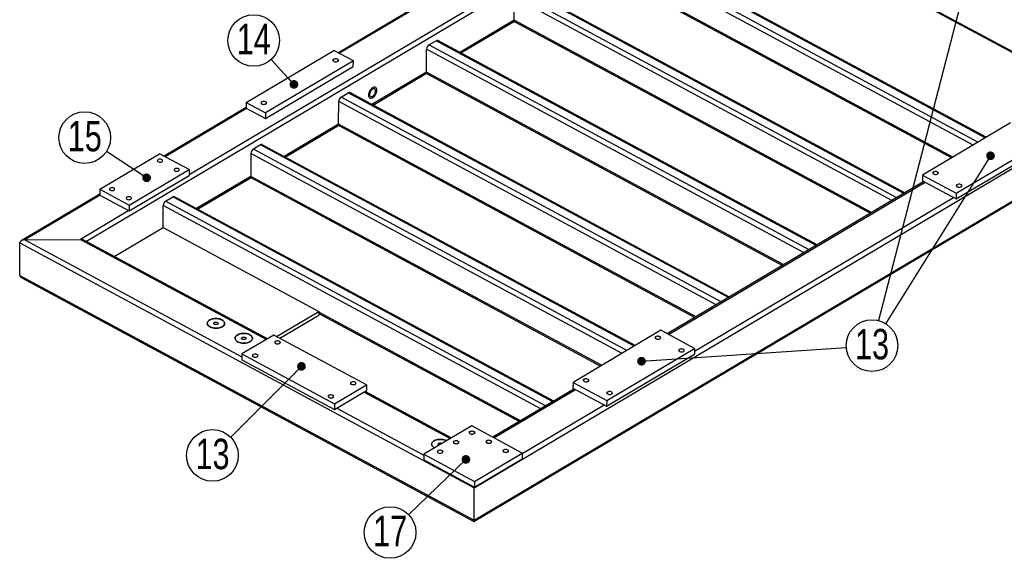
# Model space of a CAD drawing. Header units: millimetres. Extents: x 5 to 589, y 5 to 415.
# Tile 11 of 14: x 395 to 508, y 197 to 259. Entities that reach past the tile are written whole.
import ezdxf

# ---------------------------------------------------------------- set-up
doc = ezdxf.new("R2010")
doc.units = ezdxf.units.MM
doc.layers.add('NOTES', color=6, linetype='Continuous')
doc.layers.add('TRAIT-FINS', color=9, linetype='Continuous')
doc.layers.add('TRAIT-FORT', color=4, linetype='Continuous', lineweight=25)
doc.styles.add('SLDTEXTSTYLE0', font='TXT', dxfattribs={"width": 0.75})
doc.dimstyles.new('SLDDIMSTYLE7', dxfattribs={"dimtxt": 0.18, "dimasz": 1, "dimexe": 0, "dimexo": 0.0625, "dimgap": 0, "dimtad": 0, "dimtih": 1, "dimtoh": 1, "dimdec": 0, "dimrnd": 1e-09, "dimzin": 0, "dimdsep": 46, "dimtxsty": 'Standard', "dimblk1": 'DOT', "dimblk2": 'DOT', "dimsah": 1, "dimcen": 0.09, "dimadec": 0, "dimazin": 0, "dimtfac": 1, "dimtdec": 0, "dimtofl": 0, "dimtmove": 0, "dimatfit": 3, "dimldrblk": 'DOT', "dimfxl": 1, "dimfrac": 2, "dimtolj": 1, "dimtzin": 0, "dimarcsym": 0})

# ---------------------------------------------------------------- blocks, each defined once
blk = doc.blocks.new('SW_NOTE_29')
at = {"layer": 'NOTES', "color": 0}
blk.add_circle((-1.57, -2.52), 2.97, dxfattribs=at)
at = {"layer": 'NOTES', "color": 0, "insert": (-1.56, -0.6), "char_height": 3.5, "attachment_point": 2, "style": 'SLDTEXTSTYLE0'}
blk.add_mtext('13', dxfattribs=at)
blk = doc.blocks.new('_DOT')
at = {"color": 0, "linetype": 'ByBlock', "lineweight": -2}
blk.add_line((-0.5, 0), (-1, 0), dxfattribs=at)
at = {"color": 0, "linetype": 'ByBlock', "const_width": 0.5}
blk.add_lwpolyline([(-0.25, 0, 1), (0.25, 0, 1)], format="xyb", close=True, dxfattribs=at)
blk = doc.blocks.new('SW_NOTE_30')
at = {"layer": 'NOTES', "color": 0}
blk.add_circle((-2.1, -2.1), 2.97, dxfattribs=at)
at = {"layer": 'NOTES', "color": 0, "insert": (-2.09, -0.18), "char_height": 3.5, "attachment_point": 2, "style": 'SLDTEXTSTYLE0'}
blk.add_mtext('13', dxfattribs=at)
blk = doc.blocks.new('SW_NOTE_31')
at = {"layer": 'NOTES', "color": 0}
blk.add_circle((-2.14, -2.06), 2.97, dxfattribs=at)
at = {"layer": 'NOTES', "color": 0, "insert": (-2.13, -0.14), "char_height": 3.5, "attachment_point": 2, "style": 'SLDTEXTSTYLE0'}
blk.add_mtext('17', dxfattribs=at)
blk = doc.blocks.new('SW_NOTE_32')
at = {"layer": 'NOTES', "color": 0}
blk.add_circle((-2.01, 2.19), 2.97, dxfattribs=at)
at = {"layer": 'NOTES', "color": 0, "insert": (-2, 4.12), "char_height": 3.5, "attachment_point": 2, "style": 'SLDTEXTSTYLE0'}
blk.add_mtext('14', dxfattribs=at)
blk = doc.blocks.new('SW_NOTE_35')
at = {"layer": 'NOTES', "color": 0}
blk.add_circle((-2.49, 1.62), 2.97, dxfattribs=at)
at = {"layer": 'NOTES', "color": 0, "insert": (-2.48, 3.54), "char_height": 3.5, "attachment_point": 2, "style": 'SLDTEXTSTYLE0'}
blk.add_mtext('15', dxfattribs=at)

msp = doc.modelspace()

# ---------------------------------------------------------------- linework, layer by layer
at = {"layer": 'NOTES'}
msp.add_line((424, 254.68), (426.62, 251.82), dxfattribs=at)
at = {"layer": 'TRAIT-FINS', "lineweight": 18, "flags": 128}
for points in [[(431.19, 254.46), (431.11, 254.52), (431.08, 254.59), (431.1, 254.66), (431.17, 254.73), (431.28, 254.77), (431.41, 254.78), (431.54, 254.77), (431.65, 254.73), (431.72, 254.67), (431.75, 254.6), (431.73, 254.53), (431.66, 254.46), (431.55, 254.42), (431.43, 254.41), (431.3, 254.42), (431.19, 254.46)], [(422.93, 249.56), (422.85, 249.62), (422.83, 249.69), (422.85, 249.76), (422.92, 249.82), (423.02, 249.86), (423.15, 249.88), (423.28, 249.87), (423.39, 249.83), (423.46, 249.77), (423.49, 249.7), (423.47, 249.62), (423.4, 249.56), (423.29, 249.52), (423.17, 249.5), (423.04, 249.52), (422.93, 249.56)], [(500.16, 241.49), (500.09, 241.55), (500.06, 241.62), (500.08, 241.69), (500.15, 241.75), (500.26, 241.8), (500.38, 241.81), (500.51, 241.8), (500.62, 241.76), (500.7, 241.7), (500.73, 241.63), (500.7, 241.56), (500.63, 241.49), (500.53, 241.45), (500.4, 241.44), (500.27, 241.45), (500.16, 241.49)], [(502.87, 240.03), (502.8, 240.09), (502.77, 240.16), (502.79, 240.23), (502.86, 240.29), (502.97, 240.34), (503.09, 240.35), (503.22, 240.34), (503.33, 240.3), (503.41, 240.24), (503.43, 240.17), (503.41, 240.1), (503.34, 240.03), (503.24, 239.99), (503.11, 239.98), (502.98, 239.99), (502.87, 240.03)], [(424.5, 221.99), (424.43, 222.05), (424.4, 222.12), (424.42, 222.2), (424.49, 222.26), (424.6, 222.3), (424.72, 222.32), (424.85, 222.3), (424.96, 222.26), (425.04, 222.2), (425.06, 222.13), (425.04, 222.06), (424.97, 222), (424.87, 221.95), (424.74, 221.94), (424.61, 221.95), (424.5, 221.99)], [(468.23, 222.53), (468.16, 222.59), (468.13, 222.66), (468.15, 222.73), (468.22, 222.8), (468.33, 222.84), (468.45, 222.85), (468.58, 222.84), (468.69, 222.8), (468.77, 222.74), (468.8, 222.67), (468.77, 222.6), (468.7, 222.53), (468.6, 222.49), (468.47, 222.48), (468.34, 222.49), (468.23, 222.53)], [(421.93, 220.47), (421.86, 220.53), (421.83, 220.6), (421.85, 220.67), (421.92, 220.73), (422.03, 220.77), (422.15, 220.79), (422.28, 220.78), (422.39, 220.74), (422.47, 220.68), (422.5, 220.61), (422.47, 220.53), (422.4, 220.47), (422.3, 220.43), (422.17, 220.41), (422.04, 220.43), (421.93, 220.47)], [(470.94, 221.07), (470.87, 221.13), (470.84, 221.2), (470.86, 221.27), (470.93, 221.33), (471.04, 221.38), (471.16, 221.39), (471.29, 221.38), (471.4, 221.34), (471.48, 221.28), (471.5, 221.21), (471.48, 221.14), (471.41, 221.07), (471.31, 221.03), (471.18, 221.02), (471.05, 221.03), (470.94, 221.07)], [(433.21, 217.3), (433.13, 217.36), (433.11, 217.43), (433.13, 217.5), (433.2, 217.56), (433.3, 217.6), (433.43, 217.62), (433.56, 217.61), (433.67, 217.57), (433.74, 217.51), (433.77, 217.44), (433.75, 217.36), (433.68, 217.3), (433.57, 217.26), (433.45, 217.24), (433.32, 217.26), (433.21, 217.3)], [(459.98, 217.63), (459.9, 217.69), (459.87, 217.76), (459.89, 217.83), (459.96, 217.89), (460.07, 217.93), (460.2, 217.95), (460.32, 217.94), (460.43, 217.9), (460.51, 217.84), (460.54, 217.77), (460.52, 217.69), (460.45, 217.63), (460.34, 217.59), (460.21, 217.57), (460.09, 217.59), (459.98, 217.63)], [(462.68, 216.16), (462.61, 216.22), (462.58, 216.3), (462.6, 216.37), (462.67, 216.43), (462.78, 216.47), (462.9, 216.49), (463.03, 216.48), (463.14, 216.44), (463.22, 216.38), (463.25, 216.3), (463.22, 216.23), (463.16, 216.17), (463.05, 216.13), (462.92, 216.11), (462.79, 216.13), (462.68, 216.16)], [(430.64, 215.77), (430.56, 215.83), (430.54, 215.9), (430.56, 215.98), (430.63, 216.04), (430.73, 216.08), (430.86, 216.1), (430.99, 216.08), (431.1, 216.04), (431.17, 215.98), (431.2, 215.91), (431.18, 215.84), (431.11, 215.78), (431, 215.73), (430.88, 215.72), (430.75, 215.73), (430.64, 215.77)], [(446.87, 211.6), (446.79, 211.66), (446.76, 211.73), (446.78, 211.8), (446.85, 211.86), (446.96, 211.9), (447.09, 211.92), (447.22, 211.91), (447.33, 211.87), (447.4, 211.81), (447.43, 211.74), (447.41, 211.66), (447.34, 211.6), (447.23, 211.56), (447.1, 211.54), (446.98, 211.56), (446.87, 211.6)], [(445.03, 210.51), (444.96, 210.57), (444.93, 210.64), (444.95, 210.71), (445.02, 210.77), (445.13, 210.81), (445.25, 210.83), (445.38, 210.82), (445.49, 210.78), (445.57, 210.72), (445.59, 210.65), (445.57, 210.57), (445.5, 210.51), (445.4, 210.47), (445.27, 210.45), (445.14, 210.47), (445.03, 210.51)], [(448.8, 210.55), (448.73, 210.61), (448.7, 210.68), (448.72, 210.76), (448.79, 210.82), (448.9, 210.86), (449.02, 210.88), (449.15, 210.86), (449.26, 210.82), (449.34, 210.76), (449.36, 210.69), (449.34, 210.62), (449.27, 210.56), (449.17, 210.52), (449.04, 210.5), (448.91, 210.51), (448.8, 210.55)], [(443.2, 209.42), (443.12, 209.48), (443.09, 209.55), (443.11, 209.62), (443.18, 209.68), (443.29, 209.72), (443.42, 209.74), (443.55, 209.73), (443.66, 209.69), (443.73, 209.63), (443.76, 209.56), (443.74, 209.48), (443.67, 209.42), (443.56, 209.38), (443.43, 209.36), (443.31, 209.38), (443.2, 209.42)], [(450.74, 209.51), (450.66, 209.57), (450.63, 209.64), (450.65, 209.71), (450.72, 209.78), (450.83, 209.82), (450.96, 209.83), (451.09, 209.82), (451.2, 209.78), (451.27, 209.72), (451.3, 209.65), (451.28, 209.58), (451.21, 209.51), (451.1, 209.47), (450.97, 209.46), (450.85, 209.47), (450.74, 209.51)]]:
    msp.add_lwpolyline(points, dxfattribs=at)
at = {"layer": 'TRAIT-FORT', "lineweight": 25}
for p, q in [((447.34, 205.41), (579.01, 283.59)), ((447.33, 201.67), (578.99, 279.85)), ((447.32, 201.53), (578.82, 279.62)), ((476.04, 277.26), (402.77, 233.75)), ((476.03, 273.52), (517.12, 251.36)), ((476.11, 273.33), (516.99, 251.29)), ((453.84, 268.59), (431.73, 255.47)), ((453.88, 268.48), (431.85, 255.4)), ((505.27, 245.18), (462.32, 268.34)), ((506.1, 245.67), (463.15, 268.83)), ((506.21, 245.74), (463.34, 268.85)), ((504.71, 244.84), (462.05, 267.85)), ((457.17, 266.71), (414.56, 241.4)), ((502.37, 243.46), (462.03, 265.21)), ((462.12, 265.02), (502.25, 243.38)), ((496.76, 239.27), (453.05, 262.84)), ((496.87, 239.34), (453.24, 262.86)), ((451.94, 259.22), (451.95, 261.86)), ((495.37, 238.45), (451.95, 261.86)), ((495.93, 238.78), (452.23, 262.35)), ((451.94, 259.22), (445.69, 255.5)), ((445.81, 255.44), (451.97, 259.09)), ((493.03, 237.06), (451.94, 259.22)), ((452.03, 259.03), (492.91, 236.99)), ((441.85, 253.22), (441.86, 255.86)), ((485.27, 232.45), (441.86, 255.86)), ((442.14, 256.36), (442.96, 256.85)), ((485.84, 232.79), (442.14, 256.36)), ((486.67, 233.28), (442.96, 256.85)), ((486.78, 233.35), (443.15, 256.87)), ((421.13, 249.75), (431.22, 255.74)), ((433.45, 254.54), (431.22, 255.74)), ((433.45, 254.54), (423.35, 248.55)), ((423.35, 247.89), (433.44, 253.88)), ((433.44, 253.88), (433.45, 254.54)), ((441.85, 253.22), (435.59, 249.51)), ((435.71, 249.44), (441.87, 253.1)), ((482.94, 231.07), (441.85, 253.22)), ((441.93, 253.03), (482.81, 230.99)), ((432.04, 250.36), (432.87, 250.85)), ((475.75, 226.8), (432.04, 250.36)), ((476.57, 227.29), (432.87, 250.85)), ((476.68, 227.35), (433.06, 250.88)), ((421.13, 249.17), (411.68, 243.56)), ((421.13, 249.75), (421.13, 249.09)), ((421.13, 249.75), (423.35, 248.55)), ((421.13, 249.09), (423.35, 247.89)), ((431.76, 247.23), (431.77, 249.87)), ((475.18, 226.46), (431.77, 249.87)), ((421.17, 249.06), (411.8, 243.5)), ((423.35, 248.55), (423.35, 247.89)), ((431.76, 247.23), (425.5, 243.52)), ((425.62, 243.45), (431.78, 247.11)), ((472.85, 225.07), (431.76, 247.23)), ((431.84, 247.04), (472.72, 225)), ((508.99, 247.39), (498.89, 241.39)), ((422.78, 244.86), (421.95, 244.37)), ((465.73, 221.7), (422.78, 244.86)), ((465.84, 221.76), (422.97, 244.88)), ((502.76, 239.31), (512.86, 245.3)), ((502.76, 238.65), (512.85, 244.64)), ((404.29, 239.75), (411.17, 243.84)), ((414.56, 242.01), (411.17, 243.84)), ((421.67, 243.88), (421.66, 241.24)), ((464.34, 220.87), (421.67, 243.88)), ((464.9, 221.21), (421.95, 244.37)), ((407.68, 237.92), (414.56, 242.01)), ((407.68, 237.26), (414.56, 241.35)), ((414.56, 242.01), (414.56, 241.35)), ((421.66, 241.24), (415.41, 237.52)), ((462, 219.49), (421.66, 241.24)), ((498.89, 241.39), (498.89, 240.73)), ((498.89, 241.39), (502.76, 239.31)), ((415.53, 237.46), (421.69, 241.12)), ((421.75, 241.05), (461.88, 219.41)), ((499.06, 240.64), (469.55, 223.12)), ((469.67, 223.05), (499.18, 240.58)), ((498.89, 240.73), (502.76, 238.65)), ((404.29, 239.17), (395.27, 233.81)), ((404.34, 239.06), (395.67, 233.92)), ((404.29, 239.75), (407.68, 237.92)), ((404.29, 239.75), (404.29, 239.09)), ((404.29, 239.09), (407.68, 237.26)), ((456.5, 215.37), (412.87, 238.89)), ((502.76, 239.31), (502.76, 238.65)), ((407.68, 237.92), (407.68, 237.26)), ((411.57, 235.35), (411.58, 237.88)), ((454.99, 214.47), (411.58, 237.88)), ((411.86, 238.38), (412.68, 238.87)), ((455.56, 214.81), (411.86, 238.38)), ((456.39, 215.3), (412.68, 238.87)), ((472.67, 221.11), (502.47, 238.8)), ((407.63, 237.29), (402.08, 233.99)), ((405.96, 232.02), (411.57, 235.35)), ((411.57, 235.35), (429.47, 225.7)), ((395.09, 229.84), (395.1, 233.58)), ((395.1, 233.58), (447.34, 205.41)), ((395.67, 233.92), (402.08, 233.99)), ((395.67, 233.92), (420.64, 220.45)), ((402.08, 233.99), (423.46, 222.47)), ((423.57, 222.53), (402.46, 233.91)), ((395.09, 229.84), (447.33, 201.67)), ((395.26, 229.6), (447.32, 201.53)), ((424.61, 222.82), (429.47, 225.7)), ((429.47, 225.7), (429.47, 225.26)), ((452.66, 213.09), (429.47, 225.59)), ((429.47, 225.45), (452.54, 213.01)), ((425, 222.61), (429.47, 225.26)), ((468.8, 223.52), (458.71, 217.53)), ((472.67, 221.44), (468.8, 223.52)), ((424.31, 222.98), (420.64, 220.8)), ((434.96, 217.24), (424.31, 222.98)), ((420.64, 220.8), (431.29, 215.06)), ((420.64, 220.8), (420.64, 220.14)), ((462.57, 214.78), (472.67, 220.78)), ((462.58, 215.44), (472.67, 221.44)), ((472.67, 221.44), (472.67, 220.78)), ((420.64, 220.14), (431.28, 214.4)), ((458.71, 217.53), (458.7, 216.87)), ((458.71, 217.53), (462.58, 215.44)), ((431.28, 214.4), (434.95, 216.58)), ((431.29, 215.06), (434.96, 217.24)), ((434.68, 216.41), (444.59, 211.07)), ((444.7, 211.13), (434.79, 216.48)), ((434.96, 217.24), (434.95, 216.58)), ((458.87, 216.78), (449.5, 211.21)), ((449.62, 211.15), (458.99, 216.71)), ((458.7, 216.87), (462.57, 214.78)), ((462.58, 215.44), (462.57, 214.78)), ((431.29, 215.06), (431.28, 214.4)), ((431.56, 214.56), (441.55, 209.17)), ((452.86, 209.35), (462.28, 214.94)), ((447.06, 212.53), (441.55, 209.26)), ((452.86, 209.4), (447.06, 212.53)), ((444.14, 210.82), (444.16, 210.81)), ((443.64, 210.52), (443.65, 210.51)), ((441.55, 209.26), (447.36, 206.13)), ((441.55, 209.26), (441.55, 208.6)), ((441.55, 208.6), (447.36, 205.47)), ((447.36, 206.13), (452.86, 209.4)), ((447.36, 205.47), (452.86, 208.74)), ((452.86, 209.4), (452.86, 208.74)), ((447.36, 206.13), (447.36, 205.47)), ((447.33, 201.67), (447.34, 205.41))]:
    msp.add_line(p, q, dxfattribs=at)
at = {"layer": 'TRAIT-FORT', "lineweight": 25, "flags": 128}
for points in [[(431.2, 254.71), (431.15, 254.67), (431.12, 254.63), (431.12, 254.58), (431.14, 254.53), (431.18, 254.49), (431.24, 254.46), (431.32, 254.43), (431.4, 254.43), (431.49, 254.43), (431.57, 254.45), (431.63, 254.48), (431.68, 254.52), (431.71, 254.56), (431.71, 254.61), (431.69, 254.66), (431.65, 254.7), (431.59, 254.73), (431.51, 254.76), (431.43, 254.76), (431.34, 254.76), (431.27, 254.74), (431.2, 254.71)], [(435.18, 250.58), (435.19, 250.48), (435.21, 250.39), (435.25, 250.32), (435.3, 250.27), (435.37, 250.23), (435.44, 250.22), (435.53, 250.23), (435.61, 250.26), (435.7, 250.32), (435.79, 250.39), (435.87, 250.48), (435.95, 250.58), (436.02, 250.69), (436.07, 250.8), (436.11, 250.92), (436.13, 251.04), (436.14, 251.15), (436.14, 251.25), (436.11, 251.34), (436.07, 251.41), (436.02, 251.47), (435.95, 251.5), (435.88, 251.51), (435.8, 251.5), (435.71, 251.47), (435.62, 251.41), (435.53, 251.34), (435.45, 251.25), (435.37, 251.15), (435.31, 251.04), (435.25, 250.93), (435.21, 250.81), (435.19, 250.69), (435.18, 250.58)], [(435.18, 250.58), (435.19, 250.48), (435.21, 250.39), (435.25, 250.32), (435.3, 250.27), (435.37, 250.23), (435.44, 250.22), (435.53, 250.23), (435.61, 250.26), (435.7, 250.32), (435.79, 250.39), (435.87, 250.48), (435.95, 250.58), (436.02, 250.69), (436.07, 250.8), (436.11, 250.92), (436.13, 251.04), (436.14, 251.15), (436.14, 251.25), (436.11, 251.34), (436.07, 251.41), (436.02, 251.47), (435.95, 251.5), (435.88, 251.51), (435.8, 251.5), (435.71, 251.47), (435.62, 251.41), (435.53, 251.34), (435.45, 251.25), (435.37, 251.15), (435.31, 251.04), (435.25, 250.93), (435.21, 250.81), (435.19, 250.69), (435.18, 250.58)], [(435.32, 250.66), (435.32, 250.58), (435.35, 250.51), (435.39, 250.45), (435.44, 250.42), (435.5, 250.41), (435.57, 250.41), (435.64, 250.44), (435.72, 250.49), (435.79, 250.56), (435.85, 250.64), (435.91, 250.73), (435.96, 250.83), (435.99, 250.93), (436, 251.02), (436, 251.11), (435.99, 251.19), (435.96, 251.25), (435.91, 251.3), (435.86, 251.32), (435.79, 251.32), (435.72, 251.31), (435.64, 251.27), (435.57, 251.21), (435.5, 251.13), (435.44, 251.05), (435.39, 250.95), (435.35, 250.85), (435.33, 250.75), (435.32, 250.66)], [(422.94, 249.81), (422.89, 249.77), (422.86, 249.72), (422.86, 249.68), (422.88, 249.63), (422.92, 249.59), (422.99, 249.55), (423.06, 249.53), (423.15, 249.52), (423.23, 249.53), (423.31, 249.54), (423.38, 249.57), (423.43, 249.61), (423.45, 249.66), (423.46, 249.71), (423.44, 249.75), (423.39, 249.8), (423.33, 249.83), (423.26, 249.85), (423.17, 249.86), (423.09, 249.86), (423.01, 249.84), (422.94, 249.81)], [(410.99, 243.15), (410.94, 243.11), (410.92, 243.07), (410.91, 243.02), (410.93, 242.97), (410.98, 242.93), (411.04, 242.9), (411.11, 242.88), (411.2, 242.87), (411.28, 242.87), (411.36, 242.89), (411.43, 242.92), (411.48, 242.96), (411.51, 243), (411.51, 243.05), (411.49, 243.1), (411.45, 243.14), (411.38, 243.17), (411.31, 243.2), (411.22, 243.21), (411.14, 243.2), (411.06, 243.18), (410.99, 243.15)], [(412.93, 242.11), (412.88, 242.07), (412.85, 242.02), (412.85, 241.98), (412.87, 241.93), (412.91, 241.89), (412.97, 241.85), (413.05, 241.83), (413.13, 241.82), (413.22, 241.83), (413.3, 241.85), (413.36, 241.87), (413.41, 241.91), (413.44, 241.96), (413.44, 242.01), (413.42, 242.06), (413.38, 242.1), (413.32, 242.13), (413.24, 242.15), (413.16, 242.16), (413.07, 242.16), (412.99, 242.14), (412.93, 242.11)], [(500.17, 241.74), (500.12, 241.7), (500.1, 241.66), (500.09, 241.61), (500.11, 241.56), (500.16, 241.52), (500.22, 241.49), (500.29, 241.46), (500.38, 241.45), (500.46, 241.46), (500.54, 241.48), (500.61, 241.51), (500.66, 241.55), (500.69, 241.59), (500.69, 241.64), (500.67, 241.69), (500.63, 241.73), (500.57, 241.76), (500.49, 241.78), (500.41, 241.79), (500.32, 241.79), (500.24, 241.77), (500.17, 241.74)], [(502.88, 240.28), (502.83, 240.24), (502.81, 240.2), (502.8, 240.15), (502.82, 240.1), (502.87, 240.06), (502.93, 240.03), (503, 240), (503.09, 239.99), (503.17, 240), (503.25, 240.02), (503.32, 240.05), (503.37, 240.09), (503.4, 240.13), (503.4, 240.18), (503.38, 240.23), (503.34, 240.27), (503.27, 240.3), (503.2, 240.32), (503.11, 240.33), (503.03, 240.33), (502.95, 240.31), (502.88, 240.28)], [(405.49, 239.88), (405.44, 239.84), (405.41, 239.8), (405.41, 239.75), (405.43, 239.7), (405.47, 239.66), (405.53, 239.63), (405.61, 239.61), (405.69, 239.6), (405.78, 239.6), (405.86, 239.62), (405.92, 239.65), (405.97, 239.69), (406, 239.73), (406, 239.78), (405.98, 239.83), (405.94, 239.87), (405.88, 239.9), (405.8, 239.93), (405.72, 239.94), (405.63, 239.93), (405.56, 239.91), (405.49, 239.88)], [(407.42, 238.84), (407.37, 238.8), (407.35, 238.76), (407.34, 238.71), (407.36, 238.66), (407.41, 238.62), (407.47, 238.59), (407.54, 238.56), (407.63, 238.55), (407.71, 238.56), (407.79, 238.58), (407.86, 238.61), (407.91, 238.65), (407.94, 238.69), (407.94, 238.74), (407.92, 238.79), (407.88, 238.83), (407.81, 238.86), (407.74, 238.88), (407.65, 238.89), (407.57, 238.89), (407.49, 238.87), (407.42, 238.84)], [(418.34, 224.73), (418.22, 224.78), (418.09, 224.83), (417.95, 224.86), (417.8, 224.88), (417.64, 224.89), (417.49, 224.88), (417.34, 224.86), (417.2, 224.83), (417.07, 224.78), (416.95, 224.73), (416.85, 224.66), (416.77, 224.59), (416.71, 224.51), (416.67, 224.43), (416.65, 224.34), (416.66, 224.25), (416.69, 224.17), (416.74, 224.09), (416.82, 224.01), (416.91, 223.94), (417.02, 223.88), (417.15, 223.83), (417.29, 223.8), (417.43, 223.77), (417.58, 223.76), (417.74, 223.76), (417.89, 223.77), (418.03, 223.8), (418.17, 223.83), (418.29, 223.88), (418.4, 223.95), (418.5, 224.01), (418.57, 224.09), (418.62, 224.17), (418.65, 224.26), (418.65, 224.34), (418.63, 224.43), (418.59, 224.51), (418.53, 224.59), (418.44, 224.66), (418.34, 224.73)], [(418.34, 224.73), (418.44, 224.66), (418.53, 224.59), (418.59, 224.51), (418.63, 224.43), (418.65, 224.34), (418.65, 224.26), (418.62, 224.17), (418.57, 224.09), (418.5, 224.01), (418.4, 223.95), (418.29, 223.88), (418.17, 223.83), (418.03, 223.8), (417.89, 223.77), (417.74, 223.76), (417.58, 223.76), (417.43, 223.77), (417.29, 223.8), (417.15, 223.83), (417.02, 223.88), (416.91, 223.94), (416.82, 224.01), (416.74, 224.09), (416.69, 224.17), (416.66, 224.25), (416.65, 224.34), (416.67, 224.43), (416.71, 224.51), (416.77, 224.59), (416.85, 224.66), (416.95, 224.73), (417.07, 224.78), (417.2, 224.83), (417.34, 224.86), (417.49, 224.88), (417.64, 224.89), (417.8, 224.88), (417.95, 224.86), (418.09, 224.83), (418.22, 224.78), (418.34, 224.73)], [(417.83, 224.43), (417.88, 224.39), (417.91, 224.35), (417.92, 224.31), (417.9, 224.26), (417.86, 224.23), (417.8, 224.2), (417.73, 224.18), (417.65, 224.17), (417.57, 224.18), (417.5, 224.2), (417.44, 224.23), (417.4, 224.27), (417.39, 224.31), (417.39, 224.36), (417.42, 224.4), (417.47, 224.43), (417.54, 224.46), (417.62, 224.47), (417.69, 224.47), (417.77, 224.45), (417.83, 224.43)], [(421.53, 223.01), (421.42, 223.06), (421.28, 223.11), (421.14, 223.14), (420.99, 223.16), (420.84, 223.16), (420.69, 223.16), (420.54, 223.14), (420.4, 223.1), (420.27, 223.06), (420.15, 223), (420.05, 222.94), (419.96, 222.87), (419.9, 222.79), (419.86, 222.7), (419.85, 222.62), (419.85, 222.53), (419.88, 222.45), (419.94, 222.37), (420.01, 222.29), (420.1, 222.22), (420.22, 222.16), (420.34, 222.11), (420.48, 222.07), (420.63, 222.05), (420.78, 222.03), (420.93, 222.03), (421.08, 222.05), (421.23, 222.07), (421.36, 222.11), (421.49, 222.16), (421.6, 222.22), (421.69, 222.29), (421.76, 222.37), (421.81, 222.45), (421.84, 222.53), (421.85, 222.62), (421.83, 222.71), (421.79, 222.79), (421.72, 222.87), (421.64, 222.94), (421.53, 223.01)], [(421.53, 223.01), (421.64, 222.94), (421.72, 222.87), (421.79, 222.79), (421.83, 222.71), (421.85, 222.62), (421.84, 222.53), (421.81, 222.45), (421.76, 222.37), (421.69, 222.29), (421.6, 222.22), (421.49, 222.16), (421.36, 222.11), (421.23, 222.07), (421.08, 222.05), (420.93, 222.03), (420.78, 222.03), (420.63, 222.05), (420.48, 222.07), (420.34, 222.11), (420.22, 222.16), (420.1, 222.22), (420.01, 222.29), (419.94, 222.37), (419.88, 222.45), (419.85, 222.53), (419.85, 222.62), (419.86, 222.7), (419.9, 222.79), (419.96, 222.87), (420.05, 222.94), (420.15, 223), (420.27, 223.06), (420.4, 223.1), (420.54, 223.14), (420.69, 223.16), (420.84, 223.16), (420.99, 223.16), (421.14, 223.14), (421.28, 223.11), (421.42, 223.06), (421.53, 223.01)], [(421.03, 222.71), (421.08, 222.67), (421.11, 222.63), (421.11, 222.58), (421.09, 222.54), (421.05, 222.5), (420.99, 222.47), (420.92, 222.45), (420.84, 222.45), (420.77, 222.46), (420.7, 222.48), (420.64, 222.51), (420.6, 222.55), (420.58, 222.59), (420.59, 222.63), (420.62, 222.67), (420.67, 222.71), (420.73, 222.73), (420.81, 222.75), (420.89, 222.75), (420.96, 222.73), (421.03, 222.71)], [(424.53, 222), (424.59, 221.98), (424.68, 221.96), (424.76, 221.96), (424.84, 221.97), (424.92, 221.99), (424.98, 222.03), (425.02, 222.07), (425.03, 222.12), (425.02, 222.17), (424.99, 222.21), (424.94, 222.25), (424.87, 222.28), (424.79, 222.29), (424.7, 222.3), (424.62, 222.28), (424.55, 222.26), (424.49, 222.23), (424.45, 222.18), (424.43, 222.14), (424.44, 222.09), (424.47, 222.04), (424.53, 222)], [(468.24, 222.78), (468.2, 222.74), (468.17, 222.7), (468.16, 222.65), (468.18, 222.6), (468.23, 222.56), (468.29, 222.53), (468.36, 222.5), (468.45, 222.5), (468.53, 222.5), (468.61, 222.52), (468.68, 222.55), (468.73, 222.59), (468.76, 222.63), (468.76, 222.68), (468.74, 222.73), (468.7, 222.77), (468.64, 222.8), (468.56, 222.82), (468.48, 222.83), (468.39, 222.83), (468.31, 222.81), (468.24, 222.78)], [(421.96, 220.48), (422.03, 220.45), (422.11, 220.44), (422.19, 220.43), (422.27, 220.44), (422.35, 220.47), (422.41, 220.5), (422.45, 220.55), (422.46, 220.59), (422.45, 220.64), (422.42, 220.69), (422.37, 220.72), (422.3, 220.75), (422.22, 220.77), (422.13, 220.77), (422.05, 220.76), (421.98, 220.74), (421.92, 220.7), (421.88, 220.66), (421.86, 220.61), (421.87, 220.56), (421.9, 220.52), (421.96, 220.48)], [(470.95, 221.32), (470.9, 221.28), (470.88, 221.24), (470.87, 221.19), (470.89, 221.14), (470.94, 221.1), (471, 221.07), (471.07, 221.04), (471.16, 221.03), (471.24, 221.04), (471.32, 221.06), (471.39, 221.09), (471.44, 221.13), (471.47, 221.17), (471.47, 221.22), (471.45, 221.27), (471.41, 221.31), (471.34, 221.34), (471.27, 221.36), (471.18, 221.37), (471.1, 221.37), (471.02, 221.35), (470.95, 221.32)], [(433.23, 217.31), (433.3, 217.28), (433.38, 217.27), (433.47, 217.26), (433.55, 217.27), (433.62, 217.3), (433.68, 217.33), (433.72, 217.38), (433.74, 217.42), (433.73, 217.47), (433.7, 217.52), (433.64, 217.55), (433.58, 217.58), (433.49, 217.6), (433.41, 217.6), (433.33, 217.59), (433.25, 217.57), (433.19, 217.53), (433.15, 217.49), (433.14, 217.44), (433.15, 217.39), (433.18, 217.35), (433.23, 217.31)], [(459.99, 217.88), (459.94, 217.84), (459.91, 217.79), (459.91, 217.75), (459.93, 217.7), (459.97, 217.66), (460.03, 217.62), (460.11, 217.6), (460.19, 217.59), (460.28, 217.6), (460.36, 217.61), (460.42, 217.64), (460.47, 217.68), (460.5, 217.73), (460.5, 217.78), (460.48, 217.82), (460.44, 217.87), (460.38, 217.9), (460.3, 217.92), (460.22, 217.93), (460.13, 217.93), (460.05, 217.91), (459.99, 217.88)], [(462.7, 216.42), (462.65, 216.38), (462.62, 216.33), (462.61, 216.29), (462.64, 216.24), (462.68, 216.2), (462.74, 216.16), (462.82, 216.14), (462.9, 216.13), (462.98, 216.14), (463.06, 216.15), (463.13, 216.18), (463.18, 216.22), (463.21, 216.27), (463.21, 216.32), (463.19, 216.36), (463.15, 216.41), (463.09, 216.44), (463.01, 216.46), (462.93, 216.47), (462.84, 216.47), (462.76, 216.45), (462.7, 216.42)], [(430.66, 215.78), (430.73, 215.76), (430.81, 215.74), (430.9, 215.74), (430.98, 215.75), (431.06, 215.77), (431.11, 215.81), (431.15, 215.85), (431.17, 215.9), (431.16, 215.95), (431.13, 215.99), (431.08, 216.03), (431.01, 216.06), (430.93, 216.07), (430.84, 216.08), (430.76, 216.06), (430.68, 216.04), (430.62, 216.01), (430.59, 215.96), (430.57, 215.92), (430.58, 215.87), (430.61, 215.82), (430.66, 215.78)], [(446.89, 211.61), (446.96, 211.58), (447.04, 211.56), (447.13, 211.56), (447.21, 211.57), (447.28, 211.6), (447.34, 211.63), (447.38, 211.68), (447.4, 211.72), (447.39, 211.77), (447.36, 211.82), (447.3, 211.85), (447.23, 211.88), (447.15, 211.9), (447.07, 211.9), (446.98, 211.89), (446.91, 211.87), (446.85, 211.83), (446.81, 211.79), (446.8, 211.74), (446.8, 211.69), (446.84, 211.65), (446.89, 211.61)], [(444.16, 210.81), (444.14, 210.82), (444.02, 210.87), (443.89, 210.92), (443.75, 210.95), (443.6, 210.97), (443.45, 210.97), (443.29, 210.97), (443.14, 210.95), (443, 210.91), (442.87, 210.87), (442.75, 210.81), (442.65, 210.75), (442.57, 210.68), (442.51, 210.6), (442.47, 210.51), (442.45, 210.43), (442.46, 210.34), (442.49, 210.26), (442.54, 210.18), (442.62, 210.1), (442.71, 210.03), (442.78, 209.99)], [(442.78, 209.99), (442.71, 210.03), (442.62, 210.1), (442.54, 210.18), (442.49, 210.26), (442.46, 210.34), (442.45, 210.43), (442.47, 210.51), (442.51, 210.6), (442.57, 210.68), (442.65, 210.75), (442.75, 210.81), (442.87, 210.87), (443, 210.91), (443.14, 210.95), (443.29, 210.97), (443.45, 210.97), (443.6, 210.97), (443.75, 210.95), (443.89, 210.92), (444.02, 210.87), (444.14, 210.82), (444.14, 210.82)], [(445.05, 210.52), (445.12, 210.49), (445.2, 210.48), (445.29, 210.47), (445.37, 210.48), (445.45, 210.51), (445.51, 210.54), (445.54, 210.59), (445.56, 210.63), (445.55, 210.68), (445.52, 210.73), (445.47, 210.76), (445.4, 210.79), (445.32, 210.81), (445.23, 210.81), (445.15, 210.8), (445.07, 210.78), (445.02, 210.74), (444.98, 210.7), (444.96, 210.65), (444.97, 210.6), (445, 210.56), (445.05, 210.52)], [(448.82, 210.57), (448.89, 210.54), (448.97, 210.52), (449.06, 210.52), (449.14, 210.53), (449.22, 210.55), (449.28, 210.59), (449.31, 210.63), (449.33, 210.68), (449.32, 210.73), (449.29, 210.77), (449.24, 210.81), (449.17, 210.84), (449.09, 210.85), (449, 210.86), (448.92, 210.85), (448.84, 210.82), (448.79, 210.79), (448.75, 210.74), (448.73, 210.7), (448.74, 210.65), (448.77, 210.6), (448.82, 210.57)], [(443.22, 209.43), (443.29, 209.4), (443.37, 209.39), (443.46, 209.38), (443.54, 209.39), (443.61, 209.42), (443.67, 209.45), (443.71, 209.5), (443.73, 209.54), (443.72, 209.59), (443.69, 209.64), (443.63, 209.67), (443.56, 209.7), (443.48, 209.72), (443.4, 209.72), (443.31, 209.71), (443.24, 209.69), (443.18, 209.65), (443.14, 209.61), (443.13, 209.56), (443.13, 209.51), (443.17, 209.47), (443.22, 209.43)], [(443.29, 210.29), (443.24, 210.32), (443.21, 210.36), (443.19, 210.4), (443.2, 210.44), (443.23, 210.49), (443.28, 210.52), (443.34, 210.54), (443.42, 210.56), (443.5, 210.56), (443.57, 210.54), (443.64, 210.52), (443.64, 210.52)], [(450.76, 209.52), (450.83, 209.49), (450.91, 209.48), (451, 209.48), (451.08, 209.49), (451.15, 209.51), (451.21, 209.55), (451.25, 209.59), (451.27, 209.64), (451.26, 209.68), (451.23, 209.73), (451.17, 209.77), (451.1, 209.8), (451.02, 209.81), (450.94, 209.81), (450.85, 209.8), (450.78, 209.78), (450.72, 209.74), (450.68, 209.7), (450.67, 209.65), (450.67, 209.61), (450.71, 209.56), (450.76, 209.52)]]:
    msp.add_lwpolyline(points, dxfattribs=at)
at = {"layer": 'TRAIT-FORT', "lineweight": 25}
for centre, radius, start, end in [((452.14, 259.19), 0.199, 173.0299, 235.6914), ((442.48, 255.84), 0.625, 123.817, 177.629), ((443.08, 256.69), 0.192, 67.0174, 126.4354), ((442.05, 253.2), 0.199, 173.0299, 235.6914), ((432.39, 249.84), 0.625, 123.817, 177.629), ((432.98, 250.7), 0.192, 67.0174, 126.4354), ((431.95, 247.21), 0.199, 173.0299, 235.6914), ((422.89, 244.71), 0.192, 67.0174, 126.4354), ((422.3, 243.85), 0.625, 123.817, 177.629), ((421.86, 241.21), 0.193, 171.9752, 236.7461), ((412.8, 238.71), 0.192, 67.0174, 126.4354), ((412.21, 237.86), 0.625, 123.817, 177.629)]:
    msp.add_arc(centre, radius, start, end, dxfattribs=at)
for centre, major_axis, ratio, start_param, end_param in [((395.67, 233.59), (0.565, 0.012), 0.583097, 1.556443, 3.127239), ((395.67, 233.59), (0.565, 0.012), 0.583097, 1.556443, 3.127239), ((402.07, 233.66), (0.565, 0.012), 0.583097, 0.800119, 1.556443), ((402.07, 233.66), (0.565, 0.012), 0.583097, 0.800119, 1.556443), ((395.65, 229.85), (0.565, 0.012), 0.583097, 3.127239, 3.941712), ((395.65, 229.85), (0.565, 0.012), 0.583097, 3.127239, 3.941712), ((447.33, 205.73), (-0.009, 0.46), 0.025354, 3.941712, 4.138533), ((447.33, 205.73), (-0.009, 0.46), 0.025354, 3.941712, 4.138533), ((447.31, 201.99), (-0.009, 0.46), 0.025354, 3.127239, 3.941712), ((447.31, 201.99), (-0.009, 0.46), 0.025354, 3.127239, 3.941712)]:
    msp.add_ellipse(centre, major_axis=major_axis, ratio=ratio, start_param=start_param, end_param=end_param, dxfattribs=at)

# ---------------------------------------------------------------- block references
at = {"layer": 'NOTES'}
for name, p in [('SW_NOTE_32', (424, 254.68)), ('SW_NOTE_35', (405.05, 244.08)), ('SW_NOTE_29', (494.65, 224.28)), ('SW_NOTE_30', (419.35, 211.22)), ('SW_NOTE_31', (439.81, 202.31))]:
    msp.add_blockref(name, p, dxfattribs=at)
at = {"layer": 'TRAIT-FINS', "rotation": 312.4493110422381}
msp.add_blockref('_DOT', (426.62, 251.82, 220.97), dxfattribs=at)

# ---------------------------------------------------------------- leaders
at = {"layer": 'NOTES'}
for points in [[(504.29, 265.1), (493.82, 224.63)], [(409.68, 241.07), (405.05, 244.08)], [(506.71, 243.61), (494.65, 224.28)], [(466.58, 219.96), (490.11, 221.56)], [(427.48, 219.37), (419.35, 211.22)], [(446.39, 208.66), (439.81, 202.31)]]:
    msp.add_leader(points, dimstyle='SLDDIMSTYLE7', dxfattribs=at)

doc.saveas('drawing.dxf')
